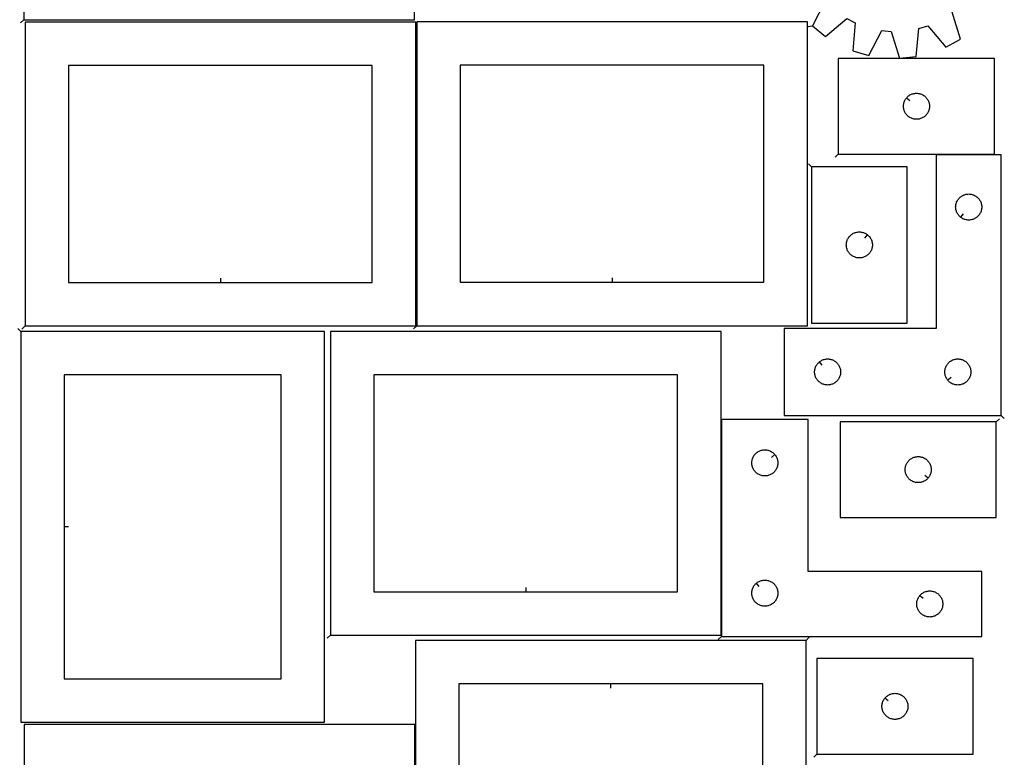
# Model space of a CAD drawing. Header units: millimetres. Extents: x 7 to 1243, y 7 to 2493.
# Tile 4 of 5: x 554 to 1234, y 1261 to 1771. Entities that reach past the tile are written whole.
import ezdxf

# ---------------------------------------------------------------- set-up
doc = ezdxf.new("R2010")
doc.units = ezdxf.units.MM
doc.layers.add('CUT', color=7, linetype='CONTINUOUS', true_color=0x000000)
doc.layers.add('LEADIN', color=1, linetype='CONTINUOUS', true_color=0xff0000)

msp = doc.modelspace()

# ---------------------------------------------------------------- linework, layer by layer
at = {"layer": 'CUT'}
for points in [[(556.361113, 1770.634386), (826.361113, 1770.634386), (826.361113, 1980.634386), (556.361113, 1980.634386)], [(827.959196, 1559.22899), (1097.959196, 1559.22899), (1097.959196, 1769.22899), (827.959196, 1769.22899)], [(557.316496, 1559.064806), (827.316496, 1559.064806), (827.316496, 1769.064806), (557.316496, 1769.064806)], [(1119.360574, 1677.867888), (1227.360574, 1677.867888), (1227.360574, 1743.867888), (1119.360574, 1743.867888)], [(692.316496, 1589.064806), (797.316496, 1589.064806), (797.316496, 1739.064806), (587.316496, 1739.064806), (587.316496, 1589.064806)], [(962.959196, 1589.22899), (1067.959196, 1589.22899), (1067.959196, 1739.22899), (857.959196, 1739.22899), (857.959196, 1589.22899)], [(1166.407205, 1716.574371), (1166.594016, 1716.802), (1166.996613, 1717.231849), (1167.426462, 1717.634446), (1167.881721, 1718.008068), (1168.360442, 1718.351115), (1168.860574, 1718.662117), (1169.379976, 1718.939743), (1169.916423, 1719.182804), (1170.467619, 1719.390259), (1171.031202, 1719.561221), (1171.604761, 1719.694956), (1172.185838, 1719.790892), (1172.771946, 1719.848618), (1173.360574, 1719.867888), (1173.949202, 1719.848618), (1174.53531, 1719.790892), (1175.116387, 1719.694956), (1175.689945, 1719.561221), (1176.253529, 1719.390259), (1176.804725, 1719.182804), (1177.341172, 1718.939743), (1177.860574, 1718.662117), (1178.360706, 1718.351115), (1178.839427, 1718.008068), (1179.294686, 1717.634446), (1179.724535, 1717.231849), (1180.127132, 1716.802), (1180.500754, 1716.346741), (1180.8438, 1715.86802), (1181.154802, 1715.367888), (1181.432429, 1714.848486), (1181.67549, 1714.312039), (1181.882945, 1713.760843), (1182.053906, 1713.19726), (1182.187641, 1712.623701), (1182.283578, 1712.042624), (1182.341304, 1711.456516), (1182.360574, 1710.867888), (1182.341304, 1710.27926), (1182.283578, 1709.693152), (1182.187641, 1709.112075), (1182.053906, 1708.538517), (1181.882945, 1707.974933), (1181.67549, 1707.423737), (1181.432429, 1706.88729), (1181.154802, 1706.367888), (1180.8438, 1705.867756), (1180.500754, 1705.389035), (1180.127132, 1704.933776), (1179.724535, 1704.503927), (1179.294686, 1704.10133), (1178.839427, 1703.727708), (1178.360706, 1703.384662), (1177.860574, 1703.073659), (1177.341172, 1702.796033), (1176.804725, 1702.552972), (1176.253529, 1702.345517), (1175.689945, 1702.174556), (1175.116387, 1702.040821), (1174.53531, 1701.944884), (1173.949202, 1701.887158), (1173.360574, 1701.867888), (1172.771946, 1701.887158), (1172.185838, 1701.944884), (1171.604761, 1702.040821), (1171.031202, 1702.174556), (1170.467619, 1702.345517), (1169.916423, 1702.552972), (1169.379976, 1702.796033), (1168.860574, 1703.073659), (1168.360442, 1703.384662), (1167.881721, 1703.727708), (1167.426462, 1704.10133), (1166.996613, 1704.503927), (1166.594016, 1704.933776), (1166.220394, 1705.389035), (1165.877347, 1705.867756), (1165.566345, 1706.367888), (1165.288719, 1706.88729), (1165.045658, 1707.423737), (1164.838203, 1707.974933), (1164.667241, 1708.538517), (1164.533506, 1709.112075), (1164.43757, 1709.693152), (1164.379844, 1710.27926), (1164.360574, 1710.867888), (1164.379844, 1711.456516), (1164.43757, 1712.042624), (1164.533506, 1712.623701), (1164.667241, 1713.19726), (1164.838203, 1713.760843), (1165.045658, 1714.312039), (1165.288719, 1714.848486), (1165.566345, 1715.367888), (1165.877347, 1715.86802), (1166.220394, 1716.346741)], [(1231.944516, 1497.240596), (1231.944516, 1677.240596), (1186.944516, 1677.240596), (1186.944516, 1557.240596), (1081.944516, 1557.240596), (1081.944516, 1497.240596)], [(1100.883259, 1669.044415), (1100.883259, 1561.044415), (1166.883259, 1561.044415), (1166.883259, 1669.044415)], [(1203.738033, 1634.287227), (1203.510404, 1634.474038), (1203.080555, 1634.876635), (1202.677958, 1635.306484), (1202.304336, 1635.761743), (1201.961289, 1636.240464), (1201.650287, 1636.740596), (1201.372661, 1637.259998), (1201.1296, 1637.796445), (1200.922145, 1638.347641), (1200.751183, 1638.911225), (1200.617448, 1639.484783), (1200.521512, 1640.06586), (1200.463786, 1640.651968), (1200.444516, 1641.240596), (1200.463786, 1641.829224), (1200.521512, 1642.415332), (1200.617448, 1642.996409), (1200.751183, 1643.569968), (1200.922145, 1644.133551), (1201.1296, 1644.684747), (1201.372661, 1645.221194), (1201.650287, 1645.740596), (1201.961289, 1646.240728), (1202.304336, 1646.719449), (1202.677958, 1647.174708), (1203.080555, 1647.604557), (1203.510404, 1648.007154), (1203.965663, 1648.380776), (1204.444384, 1648.723823), (1204.944516, 1649.034825), (1205.463918, 1649.312451), (1206.000365, 1649.555512), (1206.551561, 1649.762967), (1207.115144, 1649.933929), (1207.688703, 1650.067664), (1208.26978, 1650.1636), (1208.855888, 1650.221326), (1209.444516, 1650.240596), (1210.033144, 1650.221326), (1210.619252, 1650.1636), (1211.200329, 1650.067664), (1211.773887, 1649.933929), (1212.337471, 1649.762967), (1212.888667, 1649.555512), (1213.425114, 1649.312451), (1213.944516, 1649.034825), (1214.444648, 1648.723823), (1214.923369, 1648.380776), (1215.378628, 1648.007154), (1215.808477, 1647.604557), (1216.211074, 1647.174708), (1216.584696, 1646.719449), (1216.927742, 1646.240728), (1217.238744, 1645.740596), (1217.516371, 1645.221194), (1217.759432, 1644.684747), (1217.966887, 1644.133551), (1218.137848, 1643.569968), (1218.271583, 1642.996409), (1218.36752, 1642.415332), (1218.425246, 1641.829224), (1218.444516, 1641.240596), (1218.425246, 1640.651968), (1218.36752, 1640.06586), (1218.271583, 1639.484783), (1218.137848, 1638.911225), (1217.966887, 1638.347641), (1217.759432, 1637.796445), (1217.516371, 1637.259998), (1217.238744, 1636.740596), (1216.927742, 1636.240464), (1216.584696, 1635.761743), (1216.211074, 1635.306484), (1215.808477, 1634.876635), (1215.378628, 1634.474038), (1214.923369, 1634.100416), (1214.444648, 1633.75737), (1213.944516, 1633.446368), (1213.425114, 1633.168741), (1212.888667, 1632.92568), (1212.337471, 1632.718225), (1211.773887, 1632.547264), (1211.200329, 1632.413529), (1210.619252, 1632.317592), (1210.033144, 1632.259866), (1209.444516, 1632.240596), (1208.855888, 1632.259866), (1208.26978, 1632.317592), (1207.688703, 1632.413529), (1207.115144, 1632.547264), (1206.551561, 1632.718225), (1206.000365, 1632.92568), (1205.463918, 1633.168741), (1204.944516, 1633.446368), (1204.444384, 1633.75737), (1203.965663, 1634.100416)], [(1139.589741, 1621.997784), (1139.817371, 1621.810973), (1140.24722, 1621.408376), (1140.649817, 1620.978527), (1141.023439, 1620.523268), (1141.366485, 1620.044547), (1141.677487, 1619.544415), (1141.955113, 1619.025013), (1142.198174, 1618.488566), (1142.40563, 1617.93737), (1142.576591, 1617.373786), (1142.710326, 1616.800228), (1142.806262, 1616.219151), (1142.863989, 1615.633043), (1142.883259, 1615.044415), (1142.863989, 1614.455787), (1142.806262, 1613.869679), (1142.710326, 1613.288602), (1142.576591, 1612.715043), (1142.40563, 1612.15146), (1142.198174, 1611.600264), (1141.955113, 1611.063817), (1141.677487, 1610.544415), (1141.366485, 1610.044283), (1141.023439, 1609.565562), (1140.649817, 1609.110302), (1140.24722, 1608.680454), (1139.817371, 1608.277857), (1139.362111, 1607.904235), (1138.883391, 1607.561188), (1138.383259, 1607.250186), (1137.863857, 1606.97256), (1137.327409, 1606.729499), (1136.776214, 1606.522044), (1136.21263, 1606.351082), (1135.639071, 1606.217347), (1135.057994, 1606.121411), (1134.471887, 1606.063685), (1133.883259, 1606.044415), (1133.29463, 1606.063685), (1132.708523, 1606.121411), (1132.127446, 1606.217347), (1131.553887, 1606.351082), (1130.990303, 1606.522044), (1130.439108, 1606.729499), (1129.90266, 1606.97256), (1129.383259, 1607.250186), (1128.883126, 1607.561188), (1128.404406, 1607.904235), (1127.949146, 1608.277857), (1127.519298, 1608.680454), (1127.1167, 1609.110302), (1126.743078, 1609.565562), (1126.400032, 1610.044283), (1126.08903, 1610.544415), (1125.811404, 1611.063817), (1125.568343, 1611.600264), (1125.360887, 1612.15146), (1125.189926, 1612.715043), (1125.056191, 1613.288602), (1124.960255, 1613.869679), (1124.902528, 1614.455787), (1124.883259, 1615.044415), (1124.902528, 1615.633043), (1124.960255, 1616.219151), (1125.056191, 1616.800228), (1125.189926, 1617.373786), (1125.360887, 1617.93737), (1125.568343, 1618.488566), (1125.811404, 1619.025013), (1126.08903, 1619.544415), (1126.400032, 1620.044547), (1126.743078, 1620.523268), (1127.1167, 1620.978527), (1127.519298, 1621.408376), (1127.949146, 1621.810973), (1128.404406, 1622.184595), (1128.883126, 1622.527641), (1129.383259, 1622.838643), (1129.90266, 1623.116269), (1130.439108, 1623.359331), (1130.990303, 1623.566786), (1131.553887, 1623.737747), (1132.127446, 1623.871482), (1132.708523, 1623.967419), (1133.29463, 1624.025145), (1133.883259, 1624.044415), (1134.471887, 1624.025145), (1135.057994, 1623.967419), (1135.639071, 1623.871482), (1136.21263, 1623.737747), (1136.776214, 1623.566786), (1137.327409, 1623.359331), (1137.863857, 1623.116269), (1138.383259, 1622.838643), (1138.883391, 1622.527641), (1139.362111, 1622.184595)], [(554.362335, 1555.213159), (554.362335, 1285.213159), (764.362335, 1285.213159), (764.362335, 1555.213159)], [(768.306547, 1345.327135), (1038.306547, 1345.327135), (1038.306547, 1555.327135), (768.306547, 1555.327135)], [(1106.238033, 1534.193965), (1106.465663, 1534.380776), (1106.944384, 1534.723823), (1107.444516, 1535.034825), (1107.963918, 1535.312451), (1108.500365, 1535.555512), (1109.051561, 1535.762967), (1109.615144, 1535.933929), (1110.188703, 1536.067664), (1110.76978, 1536.1636), (1111.355888, 1536.221326), (1111.944516, 1536.240596), (1112.533144, 1536.221326), (1113.119252, 1536.1636), (1113.700329, 1536.067664), (1114.273887, 1535.933929), (1114.837471, 1535.762967), (1115.388667, 1535.555512), (1115.925114, 1535.312451), (1116.444516, 1535.034825), (1116.944648, 1534.723823), (1117.423369, 1534.380776), (1117.878628, 1534.007154), (1118.308477, 1533.604557), (1118.711074, 1533.174708), (1119.084696, 1532.719449), (1119.427742, 1532.240728), (1119.738744, 1531.740596), (1120.016371, 1531.221194), (1120.259432, 1530.684747), (1120.466887, 1530.133551), (1120.637848, 1529.569968), (1120.771583, 1528.996409), (1120.86752, 1528.415332), (1120.925246, 1527.829224), (1120.944516, 1527.240596), (1120.925246, 1526.651968), (1120.86752, 1526.06586), (1120.771583, 1525.484783), (1120.637848, 1524.911225), (1120.466887, 1524.347641), (1120.259432, 1523.796445), (1120.016371, 1523.259998), (1119.738744, 1522.740596), (1119.427742, 1522.240464), (1119.084696, 1521.761743), (1118.711074, 1521.306484), (1118.308477, 1520.876635), (1117.878628, 1520.474038), (1117.423369, 1520.100416), (1116.944648, 1519.75737), (1116.444516, 1519.446368), (1115.925114, 1519.168741), (1115.388667, 1518.92568), (1114.837471, 1518.718225), (1114.273887, 1518.547264), (1113.700329, 1518.413529), (1113.119252, 1518.317592), (1112.533144, 1518.259866), (1111.944516, 1518.240596), (1111.355888, 1518.259866), (1110.76978, 1518.317592), (1110.188703, 1518.413529), (1109.615144, 1518.547264), (1109.051561, 1518.718225), (1108.500365, 1518.92568), (1107.963918, 1519.168741), (1107.444516, 1519.446368), (1106.944384, 1519.75737), (1106.465663, 1520.100416), (1106.010404, 1520.474038), (1105.580555, 1520.876635), (1105.177958, 1521.306484), (1104.804336, 1521.761743), (1104.461289, 1522.240464), (1104.150287, 1522.740596), (1103.872661, 1523.259998), (1103.6296, 1523.796445), (1103.422145, 1524.347641), (1103.251183, 1524.911225), (1103.117448, 1525.484783), (1103.021512, 1526.06586), (1102.963786, 1526.651968), (1102.944516, 1527.240596), (1102.963786, 1527.829224), (1103.021512, 1528.415332), (1103.117448, 1528.996409), (1103.251183, 1529.569968), (1103.422145, 1530.133551), (1103.6296, 1530.684747), (1103.872661, 1531.221194), (1104.150287, 1531.740596), (1104.461289, 1532.240728), (1104.804336, 1532.719449), (1105.177958, 1533.174708), (1105.580555, 1533.604557), (1106.010404, 1534.007154)], [(1194.991147, 1521.534114), (1194.804336, 1521.761743), (1194.461289, 1522.240464), (1194.150287, 1522.740596), (1193.872661, 1523.259998), (1193.6296, 1523.796445), (1193.422145, 1524.347641), (1193.251183, 1524.911225), (1193.117448, 1525.484783), (1193.021512, 1526.06586), (1192.963786, 1526.651968), (1192.944516, 1527.240596), (1192.963786, 1527.829224), (1193.021512, 1528.415332), (1193.117448, 1528.996409), (1193.251183, 1529.569968), (1193.422145, 1530.133551), (1193.6296, 1530.684747), (1193.872661, 1531.221194), (1194.150287, 1531.740596), (1194.461289, 1532.240728), (1194.804336, 1532.719449), (1195.177958, 1533.174708), (1195.580555, 1533.604557), (1196.010404, 1534.007154), (1196.465663, 1534.380776), (1196.944384, 1534.723823), (1197.444516, 1535.034825), (1197.963918, 1535.312451), (1198.500365, 1535.555512), (1199.051561, 1535.762967), (1199.615144, 1535.933929), (1200.188703, 1536.067664), (1200.76978, 1536.1636), (1201.355888, 1536.221326), (1201.944516, 1536.240596), (1202.533144, 1536.221326), (1203.119252, 1536.1636), (1203.700329, 1536.067664), (1204.273887, 1535.933929), (1204.837471, 1535.762967), (1205.388667, 1535.555512), (1205.925114, 1535.312451), (1206.444516, 1535.034825), (1206.944648, 1534.723823), (1207.423369, 1534.380776), (1207.878628, 1534.007154), (1208.308477, 1533.604557), (1208.711074, 1533.174708), (1209.084696, 1532.719449), (1209.427742, 1532.240728), (1209.738744, 1531.740596), (1210.016371, 1531.221194), (1210.259432, 1530.684747), (1210.466887, 1530.133551), (1210.637848, 1529.569968), (1210.771583, 1528.996409), (1210.86752, 1528.415332), (1210.925246, 1527.829224), (1210.944516, 1527.240596), (1210.925246, 1526.651968), (1210.86752, 1526.06586), (1210.771583, 1525.484783), (1210.637848, 1524.911225), (1210.466887, 1524.347641), (1210.259432, 1523.796445), (1210.016371, 1523.259998), (1209.738744, 1522.740596), (1209.427742, 1522.240464), (1209.084696, 1521.761743), (1208.711074, 1521.306484), (1208.308477, 1520.876635), (1207.878628, 1520.474038), (1207.423369, 1520.100416), (1206.944648, 1519.75737), (1206.444516, 1519.446368), (1205.925114, 1519.168741), (1205.388667, 1518.92568), (1204.837471, 1518.718225), (1204.273887, 1518.547264), (1203.700329, 1518.413529), (1203.119252, 1518.317592), (1202.533144, 1518.259866), (1201.944516, 1518.240596), (1201.355888, 1518.259866), (1200.76978, 1518.317592), (1200.188703, 1518.413529), (1199.615144, 1518.547264), (1199.051561, 1518.718225), (1198.500365, 1518.92568), (1197.963918, 1519.168741), (1197.444516, 1519.446368), (1196.944384, 1519.75737), (1196.465663, 1520.100416), (1196.010404, 1520.474038), (1195.580555, 1520.876635), (1195.177958, 1521.306484)], [(584.362335, 1420.213159), (584.362335, 1315.213159), (734.362335, 1315.213159), (734.362335, 1525.213159), (584.362335, 1525.213159)], [(903.306547, 1375.327135), (1008.306547, 1375.327135), (1008.306547, 1525.327135), (798.306547, 1525.327135), (798.306547, 1375.327135)], [(1038.543233, 1344.418047), (1218.543233, 1344.418047), (1218.543233, 1389.418047), (1098.543233, 1389.418047), (1098.543233, 1494.418047), (1038.543233, 1494.418047)], [(1228.543731, 1492.756143), (1120.543731, 1492.756143), (1120.543731, 1426.756143), (1228.543731, 1426.756143)], [(1075.496602, 1470.12453), (1075.683413, 1469.8969), (1076.02646, 1469.41818), (1076.337462, 1468.918047), (1076.615088, 1468.398646), (1076.858149, 1467.862198), (1077.065604, 1467.311003), (1077.236566, 1466.747419), (1077.370301, 1466.17386), (1077.466237, 1465.592783), (1077.523964, 1465.006676), (1077.543233, 1464.418047), (1077.523964, 1463.829419), (1077.466237, 1463.243312), (1077.370301, 1462.662235), (1077.236566, 1462.088676), (1077.065604, 1461.525092), (1076.858149, 1460.973897), (1076.615088, 1460.437449), (1076.337462, 1459.918047), (1076.02646, 1459.417915), (1075.683413, 1458.939195), (1075.309792, 1458.483935), (1074.907194, 1458.054086), (1074.477346, 1457.651489), (1074.022086, 1457.277867), (1073.543365, 1456.934821), (1073.043233, 1456.623819), (1072.523831, 1456.346193), (1071.987384, 1456.103132), (1071.436188, 1455.895676), (1070.872605, 1455.724715), (1070.299046, 1455.59098), (1069.717969, 1455.495044), (1069.131861, 1455.437317), (1068.543233, 1455.418047), (1067.954605, 1455.437317), (1067.368498, 1455.495044), (1066.78742, 1455.59098), (1066.213862, 1455.724715), (1065.650278, 1455.895676), (1065.099082, 1456.103132), (1064.562635, 1456.346193), (1064.043233, 1456.623819), (1063.543101, 1456.934821), (1063.06438, 1457.277867), (1062.609121, 1457.651489), (1062.179272, 1458.054086), (1061.776675, 1458.483935), (1061.403053, 1458.939195), (1061.060007, 1459.417915), (1060.749005, 1459.918047), (1060.471379, 1460.437449), (1060.228317, 1460.973897), (1060.020862, 1461.525092), (1059.849901, 1462.088676), (1059.716166, 1462.662235), (1059.62023, 1463.243312), (1059.562503, 1463.829419), (1059.543233, 1464.418047), (1059.562503, 1465.006676), (1059.62023, 1465.592783), (1059.716166, 1466.17386), (1059.849901, 1466.747419), (1060.020862, 1467.311003), (1060.228317, 1467.862198), (1060.471379, 1468.398646), (1060.749005, 1468.918047), (1061.060007, 1469.41818), (1061.403053, 1469.8969), (1061.776675, 1470.35216), (1062.179272, 1470.782008), (1062.609121, 1471.184606), (1063.06438, 1471.558228), (1063.543101, 1471.901274), (1064.043233, 1472.212276), (1064.562635, 1472.489902), (1065.099082, 1472.732963), (1065.650278, 1472.940419), (1066.213862, 1473.11138), (1066.78742, 1473.245115), (1067.368498, 1473.341051), (1067.954605, 1473.398778), (1068.543233, 1473.418047), (1069.131861, 1473.398778), (1069.717969, 1473.341051), (1070.299046, 1473.245115), (1070.872605, 1473.11138), (1071.436188, 1472.940419), (1071.987384, 1472.732963), (1072.523831, 1472.489902), (1073.043233, 1472.212276), (1073.543365, 1471.901274), (1074.022086, 1471.558228), (1074.477346, 1471.184606), (1074.907194, 1470.782008), (1075.309792, 1470.35216)], [(1181.4971, 1454.049661), (1181.310289, 1453.822031), (1180.907692, 1453.392182), (1180.477843, 1452.989585), (1180.022584, 1452.615963), (1179.543863, 1452.272917), (1179.043731, 1451.961915), (1178.524329, 1451.684289), (1177.987882, 1451.441228), (1177.436686, 1451.233772), (1176.873102, 1451.062811), (1176.299544, 1450.929076), (1175.718467, 1450.83314), (1175.132359, 1450.775413), (1174.543731, 1450.756143), (1173.955103, 1450.775413), (1173.368995, 1450.83314), (1172.787918, 1450.929076), (1172.214359, 1451.062811), (1171.650776, 1451.233772), (1171.09958, 1451.441228), (1170.563133, 1451.684289), (1170.043731, 1451.961915), (1169.543599, 1452.272917), (1169.064878, 1452.615963), (1168.609619, 1452.989585), (1168.17977, 1453.392182), (1167.777173, 1453.822031), (1167.403551, 1454.277291), (1167.060504, 1454.756011), (1166.749502, 1455.256143), (1166.471876, 1455.775545), (1166.228815, 1456.311992), (1166.02136, 1456.863188), (1165.850398, 1457.426772), (1165.716663, 1458.00033), (1165.620727, 1458.581408), (1165.563001, 1459.167515), (1165.543731, 1459.756143), (1165.563001, 1460.344772), (1165.620727, 1460.930879), (1165.716663, 1461.511956), (1165.850398, 1462.085515), (1166.02136, 1462.649099), (1166.228815, 1463.200294), (1166.471876, 1463.736742), (1166.749502, 1464.256143), (1167.060504, 1464.756275), (1167.403551, 1465.234996), (1167.777173, 1465.690256), (1168.17977, 1466.120104), (1168.609619, 1466.522702), (1169.064878, 1466.896323), (1169.543599, 1467.23937), (1170.043731, 1467.550372), (1170.563133, 1467.827998), (1171.09958, 1468.071059), (1171.650776, 1468.278515), (1172.214359, 1468.449476), (1172.787918, 1468.583211), (1173.368995, 1468.679147), (1173.955103, 1468.736874), (1174.543731, 1468.756143), (1175.132359, 1468.736874), (1175.718467, 1468.679147), (1176.299544, 1468.583211), (1176.873102, 1468.449476), (1177.436686, 1468.278515), (1177.987882, 1468.071059), (1178.524329, 1467.827998), (1179.043731, 1467.550372), (1179.543863, 1467.23937), (1180.022584, 1466.896323), (1180.477843, 1466.522702), (1180.907692, 1466.120104), (1181.310289, 1465.690256), (1181.683911, 1465.234996), (1182.026957, 1464.756275), (1182.33796, 1464.256143), (1182.615586, 1463.736742), (1182.858647, 1463.200294), (1183.066102, 1462.649099), (1183.237063, 1462.085515), (1183.370798, 1461.511956), (1183.466735, 1460.930879), (1183.524461, 1460.344772), (1183.543731, 1459.756143), (1183.524461, 1459.167515), (1183.466735, 1458.581408), (1183.370798, 1458.00033), (1183.237063, 1457.426772), (1183.066102, 1456.863188), (1182.858647, 1456.311992), (1182.615586, 1455.775545), (1182.33796, 1455.256143), (1182.026957, 1454.756011), (1181.683911, 1454.277291)], [(1062.836751, 1381.371417), (1063.06438, 1381.558228), (1063.543101, 1381.901274), (1064.043233, 1382.212276), (1064.562635, 1382.489902), (1065.099082, 1382.732963), (1065.650278, 1382.940419), (1066.213862, 1383.11138), (1066.78742, 1383.245115), (1067.368498, 1383.341051), (1067.954605, 1383.398778), (1068.543233, 1383.418047), (1069.131861, 1383.398778), (1069.717969, 1383.341051), (1070.299046, 1383.245115), (1070.872605, 1383.11138), (1071.436188, 1382.940419), (1071.987384, 1382.732963), (1072.523831, 1382.489902), (1073.043233, 1382.212276), (1073.543365, 1381.901274), (1074.022086, 1381.558228), (1074.477346, 1381.184606), (1074.907194, 1380.782008), (1075.309792, 1380.35216), (1075.683413, 1379.8969), (1076.02646, 1379.41818), (1076.337462, 1378.918047), (1076.615088, 1378.398646), (1076.858149, 1377.862198), (1077.065604, 1377.311003), (1077.236566, 1376.747419), (1077.370301, 1376.17386), (1077.466237, 1375.592783), (1077.523964, 1375.006676), (1077.543233, 1374.418047), (1077.523964, 1373.829419), (1077.466237, 1373.243312), (1077.370301, 1372.662235), (1077.236566, 1372.088676), (1077.065604, 1371.525092), (1076.858149, 1370.973897), (1076.615088, 1370.437449), (1076.337462, 1369.918047), (1076.02646, 1369.417915), (1075.683413, 1368.939195), (1075.309792, 1368.483935), (1074.907194, 1368.054086), (1074.477346, 1367.651489), (1074.022086, 1367.277867), (1073.543365, 1366.934821), (1073.043233, 1366.623819), (1072.523831, 1366.346193), (1071.987384, 1366.103132), (1071.436188, 1365.895676), (1070.872605, 1365.724715), (1070.299046, 1365.59098), (1069.717969, 1365.495044), (1069.131861, 1365.437317), (1068.543233, 1365.418047), (1067.954605, 1365.437317), (1067.368498, 1365.495044), (1066.78742, 1365.59098), (1066.213862, 1365.724715), (1065.650278, 1365.895676), (1065.099082, 1366.103132), (1064.562635, 1366.346193), (1064.043233, 1366.623819), (1063.543101, 1366.934821), (1063.06438, 1367.277867), (1062.609121, 1367.651489), (1062.179272, 1368.054086), (1061.776675, 1368.483935), (1061.403053, 1368.939195), (1061.060007, 1369.417915), (1060.749005, 1369.918047), (1060.471379, 1370.437449), (1060.228317, 1370.973897), (1060.020862, 1371.525092), (1059.849901, 1372.088676), (1059.716166, 1372.662235), (1059.62023, 1373.243312), (1059.562503, 1373.829419), (1059.543233, 1374.418047), (1059.562503, 1375.006676), (1059.62023, 1375.592783), (1059.716166, 1376.17386), (1059.849901, 1376.747419), (1060.020862, 1377.311003), (1060.228317, 1377.862198), (1060.471379, 1378.398646), (1060.749005, 1378.918047), (1061.060007, 1379.41818), (1061.403053, 1379.8969), (1061.776675, 1380.35216), (1062.179272, 1380.782008), (1062.609121, 1381.184606)], [(1175.589864, 1372.62453), (1175.776675, 1372.85216), (1176.179272, 1373.282008), (1176.609121, 1373.684606), (1177.06438, 1374.058228), (1177.543101, 1374.401274), (1178.043233, 1374.712276), (1178.562635, 1374.989902), (1179.099082, 1375.232963), (1179.650278, 1375.440419), (1180.213862, 1375.61138), (1180.78742, 1375.745115), (1181.368498, 1375.841051), (1181.954605, 1375.898778), (1182.543233, 1375.918047), (1183.131861, 1375.898778), (1183.717969, 1375.841051), (1184.299046, 1375.745115), (1184.872605, 1375.61138), (1185.436188, 1375.440419), (1185.987384, 1375.232963), (1186.523831, 1374.989902), (1187.043233, 1374.712276), (1187.543365, 1374.401274), (1188.022086, 1374.058228), (1188.477346, 1373.684606), (1188.907194, 1373.282008), (1189.309792, 1372.85216), (1189.683413, 1372.3969), (1190.02646, 1371.91818), (1190.337462, 1371.418047), (1190.615088, 1370.898646), (1190.858149, 1370.362198), (1191.065604, 1369.811003), (1191.236566, 1369.247419), (1191.370301, 1368.67386), (1191.466237, 1368.092783), (1191.523964, 1367.506676), (1191.543233, 1366.918047), (1191.523964, 1366.329419), (1191.466237, 1365.743312), (1191.370301, 1365.162235), (1191.236566, 1364.588676), (1191.065604, 1364.025092), (1190.858149, 1363.473897), (1190.615088, 1362.937449), (1190.337462, 1362.418047), (1190.02646, 1361.917915), (1189.683413, 1361.439195), (1189.309792, 1360.983935), (1188.907194, 1360.554086), (1188.477346, 1360.151489), (1188.022086, 1359.777867), (1187.543365, 1359.434821), (1187.043233, 1359.123819), (1186.523831, 1358.846193), (1185.987384, 1358.603132), (1185.436188, 1358.395676), (1184.872605, 1358.224715), (1184.299046, 1358.09098), (1183.717969, 1357.995044), (1183.131861, 1357.937317), (1182.543233, 1357.918047), (1181.954605, 1357.937317), (1181.368498, 1357.995044), (1180.78742, 1358.09098), (1180.213862, 1358.224715), (1179.650278, 1358.395676), (1179.099082, 1358.603132), (1178.562635, 1358.846193), (1178.043233, 1359.123819), (1177.543101, 1359.434821), (1177.06438, 1359.777867), (1176.609121, 1360.151489), (1176.179272, 1360.554086), (1175.776675, 1360.983935), (1175.403053, 1361.439195), (1175.060007, 1361.917915), (1174.749005, 1362.418047), (1174.471379, 1362.937449), (1174.228317, 1363.473897), (1174.020862, 1364.025092), (1173.849901, 1364.588676), (1173.716166, 1365.162235), (1173.62023, 1365.743312), (1173.562503, 1366.329419), (1173.543233, 1366.918047), (1173.562503, 1367.506676), (1173.62023, 1368.092783), (1173.716166, 1368.67386), (1173.849901, 1369.247419), (1174.020862, 1369.811003), (1174.228317, 1370.362198), (1174.471379, 1370.898646), (1174.749005, 1371.418047), (1175.060007, 1371.91818), (1175.403053, 1372.3969)], [(1097.073356, 1341.799707), (827.073356, 1341.799707), (827.073356, 1131.799707), (1097.073356, 1131.799707)], [(1104.496781, 1263.180144), (1212.496781, 1263.180144), (1212.496781, 1329.180144), (1104.496781, 1329.180144)], [(962.073356, 1311.799707), (857.073356, 1311.799707), (857.073356, 1161.799707), (1067.073356, 1161.799707), (1067.073356, 1311.799707)], [(1151.543412, 1301.886627), (1151.730223, 1302.114256), (1152.13282, 1302.544105), (1152.562669, 1302.946702), (1153.017929, 1303.320324), (1153.496649, 1303.66337), (1153.996781, 1303.974373), (1154.516183, 1304.251999), (1155.052631, 1304.49506), (1155.603826, 1304.702515), (1156.16741, 1304.873476), (1156.740969, 1305.007212), (1157.322046, 1305.103148), (1157.908153, 1305.160874), (1158.496781, 1305.180144), (1159.08541, 1305.160874), (1159.671517, 1305.103148), (1160.252594, 1305.007212), (1160.826153, 1304.873476), (1161.389737, 1304.702515), (1161.940932, 1304.49506), (1162.47738, 1304.251999), (1162.996781, 1303.974373), (1163.496914, 1303.66337), (1163.975634, 1303.320324), (1164.430894, 1302.946702), (1164.860742, 1302.544105), (1165.26334, 1302.114256), (1165.636961, 1301.658997), (1165.980008, 1301.180276), (1166.29101, 1300.680144), (1166.568636, 1300.160742), (1166.811697, 1299.624295), (1167.019153, 1299.073099), (1167.190114, 1298.509515), (1167.323849, 1297.935957), (1167.419785, 1297.35488), (1167.477512, 1296.768772), (1167.496781, 1296.180144), (1167.477512, 1295.591516), (1167.419785, 1295.005408), (1167.323849, 1294.424331), (1167.190114, 1293.850773), (1167.019153, 1293.287189), (1166.811697, 1292.735993), (1166.568636, 1292.199546), (1166.29101, 1291.680144), (1165.980008, 1291.180012), (1165.636961, 1290.701291), (1165.26334, 1290.246032), (1164.860742, 1289.816183), (1164.430894, 1289.413586), (1163.975634, 1289.039964), (1163.496914, 1288.696917), (1162.996781, 1288.385915), (1162.47738, 1288.108289), (1161.940932, 1287.865228), (1161.389737, 1287.657773), (1160.826153, 1287.486812), (1160.252594, 1287.353076), (1159.671517, 1287.25714), (1159.08541, 1287.199414), (1158.496781, 1287.180144), (1157.908153, 1287.199414), (1157.322046, 1287.25714), (1156.740969, 1287.353076), (1156.16741, 1287.486812), (1155.603826, 1287.657773), (1155.052631, 1287.865228), (1154.516183, 1288.108289), (1153.996781, 1288.385915), (1153.496649, 1288.696917), (1153.017929, 1289.039964), (1152.562669, 1289.413586), (1152.13282, 1289.816183), (1151.730223, 1290.246032), (1151.356601, 1290.701291), (1151.013555, 1291.180012), (1150.702553, 1291.680144), (1150.424927, 1292.199546), (1150.181866, 1292.735993), (1149.97441, 1293.287189), (1149.803449, 1293.850773), (1149.669714, 1294.424331), (1149.573778, 1295.005408), (1149.516051, 1295.591516), (1149.496781, 1296.180144), (1149.516051, 1296.768772), (1149.573778, 1297.35488), (1149.669714, 1297.935957), (1149.803449, 1298.509515), (1149.97441, 1299.073099), (1150.181866, 1299.624295), (1150.424927, 1300.160742), (1150.702553, 1300.680144), (1151.013555, 1301.180276), (1151.356601, 1301.658997)], [(556.659391, 1073.692247), (826.659391, 1073.692247), (826.659391, 1283.692247), (556.659391, 1283.692247)]]:
    msp.add_lwpolyline(points, close=True, dxfattribs=at)
msp.add_lwpolyline([(1110.322155, 1783.543755), (1101.415703, 1766.33569), (1110.404777, 1759.105059), (1125.304294, 1771.492423), (1131.004379, 1768.517239), (1129.361132, 1749.210708), (1140.432996, 1745.970446), (1149.457917, 1763.116677), (1155.862662, 1762.549293), (1161.73279, 1744.08354), (1173.201853, 1745.326948), (1174.978213, 1764.621687), (1181.112555, 1766.548483), (1193.602383, 1751.734753), (1203.722584, 1757.272531), (1197.979951, 1775.77833)], dxfattribs=at)
at = {"layer": 'LEADIN'}
for p, q in [((554.239792, 1768.513065), (556.361113, 1770.634386)), ((1098.433179, 1766.012342), (1101.415703, 1766.33569)), ((1168.726236, 1714.671191), (1166.407205, 1716.574371)), ((1117.239253, 1675.746568), (1119.360574, 1677.867888)), ((1098.761938, 1671.165735), (1100.883259, 1669.044415)), ((1205.641213, 1636.606258), (1203.738033, 1634.287227)), ((1137.686561, 1619.678753), (1139.589741, 1621.997784)), ((692.316496, 1592.064806), (692.316496, 1589.064806)), ((962.959196, 1592.22899), (962.959196, 1589.22899)), ((555.195176, 1556.943485), (557.316496, 1559.064806)), ((825.837876, 1557.10767), (827.959196, 1559.22899)), ((552.241015, 1557.33448), (554.362335, 1555.213159)), ((1108.141213, 1531.874934), (1106.238033, 1534.193965)), ((1197.310178, 1523.437293), (1194.991147, 1521.534114)), ((1234.065836, 1495.119276), (1231.944516, 1497.240596)), ((1230.665051, 1494.877464), (1228.543731, 1492.756143)), ((1073.177571, 1468.22135), (1075.496602, 1470.12453)), ((1179.178069, 1455.952841), (1181.4971, 1454.049661)), ((587.362335, 1420.213159), (584.362335, 1420.213159)), ((1064.739931, 1379.052385), (1062.836751, 1381.371417)), ((903.306547, 1378.327135), (903.306547, 1375.327135)), ((1177.908895, 1370.72135), (1175.589864, 1372.62453)), ((766.185227, 1343.205814), (768.306547, 1345.327135)), ((1036.421913, 1342.296727), (1038.543233, 1344.418047)), ((1099.194677, 1343.921027), (1097.073356, 1341.799707)), ((962.073356, 1308.799707), (962.073356, 1311.799707)), ((1153.862444, 1299.983447), (1151.543412, 1301.886627)), ((1102.375461, 1261.058824), (1104.496781, 1263.180144))]:
    msp.add_line(p, q, dxfattribs=at)

doc.saveas('drawing.dxf')
